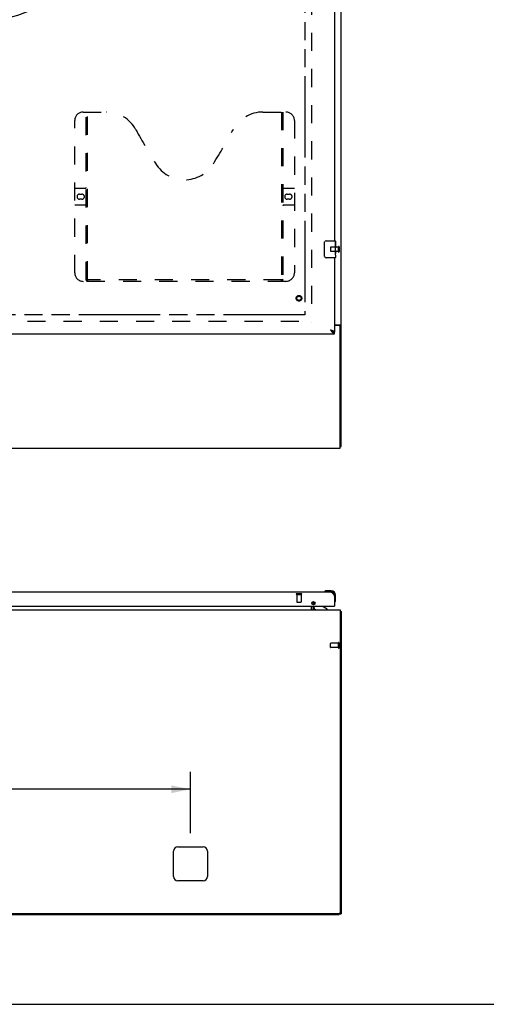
# Model space of a CAD drawing. Header units: inches. Extents: x 0 to 194, y 0 to 126.
# Tile 4 of 15: x 69 to 97, y 0 to 58. Entities that reach past the tile are written whole.
import ezdxf

# ---------------------------------------------------------------- set-up
doc = ezdxf.new("R2010")
doc.units = ezdxf.units.IN
doc.header["$LTSCALE"] = 10.674419
doc.header["$MEASUREMENT"] = 0
doc.linetypes.add('HIDDEN', pattern=[0.2, 0.1, -0.1])
doc.linetypes.add('PHANTOM', pattern=[0.8, 0.45, -0.05, 0.1, -0.05, 0.1, -0.05])
doc.layers.get('0').update_dxf_attribs({"linetype": 'CONTINUOUS'})
for name, color, linetype in [('02___PRT_ALL_AXES', 7, 'CONTINUOUS'), ('AVAILABLE_DOOR_SPACE', 7, 'CONTINUOUS'), ('DEFAULT_2', 8, 'HIDDEN'), ('DIMENSIONS', 7, 'CONTINUOUS')]:
    doc.layers.add(name, color=color, linetype=linetype)
doc.styles.get("Standard").update_dxf_attribs({"font": 'arial.ttf'})
doc.dimstyles.new('DIMSTYLE_4', dxfattribs={"dimtxt": 0.856237, "dimasz": 1.141649, "dimexe": 0.09, "dimexo": 0.07, "dimgap": 0.0375, "dimtad": 0, "dimtih": 1, "dimtoh": 1, "dimzin": 4, "dimdsep": 46, "dimtxsty": 'Standard', "dimblk": '_FILLED', "dimblk1": '_FILLED', "dimblk2": '_FILLED', "dimcen": 0.09, "dimazin": 1, "dimtfac": 1, "dimtdec": 3, "dimtofl": 0, "dimtmove": 0, "dimatfit": 3, "dimldrblk": '_FILLED', "dimfxl": 1, "dimtolj": 1, "dimtzin": 4, "dimarcsym": 0})

# ---------------------------------------------------------------- blocks, each defined once
blk = doc.blocks.new('_FILLED')
at = {"color": 0, "linetype": 'ByBlock'}
blk.add_solid([(0, 0), (-1, 0.2), (-1, -0.2)], dxfattribs=at)
blk = doc.blocks.new('*D24')
at = {"layer": 'DIMENSIONS', "color": 2, "linetype": 'Continuous'}
for p, q in [((48.808, 10.097), (48.808, 13.726)), ((79.058, 10.097), (79.058, 13.726)), ((48.808, 12.698), (56.255, 12.698)), ((79.058, 12.698), (60.104, 12.698))]:
    blk.add_line(p, q, dxfattribs=at)
at = {"layer": 'DIMENSIONS', "color": 2, "linetype": 'Continuous', "xscale": 1.1416490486, "yscale": 1.1416490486, "zscale": 1.1416490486, "rotation": 180}
blk.add_blockref('_FILLED', (48.808, 12.698), dxfattribs=at)
at = {"layer": 'DIMENSIONS', "color": 2, "linetype": 'Continuous', "xscale": 1.1416490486, "yscale": 1.1416490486, "zscale": 1.1416490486}
blk.add_blockref('_FILLED', (79.058, 12.698), dxfattribs=at)
at = {"layer": 'DIMENSIONS', "color": 2, "linetype": 'Continuous', "insert": (58.179, 13.126), "char_height": 0.8562, "width": 2.99205, "attachment_point": 2, "line_spacing_factor": 0.9}
blk.add_mtext('30.25', dxfattribs=at)

msp = doc.modelspace()

# ---------------------------------------------------------------- linework, layer by layer
at = {"color": 3, "linetype": 'Continuous'}
for p, q in [((87.933, 32.942), (87.933, 92.734)), ((87.558, 64.338), (87.558, 45.088)), ((87.558, 44.088), (87.558, 39.692)), ((87.558, 40.13), (87.863, 40.13)), ((64.027, 39.588), (87.558, 39.588)), ((87.821, 40.078), (87.558, 40.078)), ((87.881, 32.838), (87.881, 40.018)), ((39.985, 32.838), (87.881, 32.838)), ((64.027, 24.356), (87.312, 24.356)), ((87.558, 24.109), (87.558, 23.502)), ((39.985, 23.298), (87.881, 23.298)), ((64.089, 23.502), (87.538, 23.502)), ((86.183, 23.298), (86.183, 23.502)), ((86.287, 23.781), (86.287, 23.598)), ((86.287, 23.502), (86.287, 23.44)), ((87.881, 23.298), (87.881, 5.412)), ((87.933, 23.194), (87.933, 5.35)), ((78.058, 7.548), (78.058, 9.048)), ((78.308, 9.298), (79.808, 9.298)), ((80.058, 9.048), (80.058, 7.548)), ((79.808, 7.298), (78.308, 7.298)), ((87.819, 5.35), (40.048, 5.35))]:
    msp.add_line(p, q, dxfattribs=at)
at = {"color": 7, "linetype": 'Continuous'}
for p, q in [((86.963, 44.188), (86.963, 44.988)), ((87.063, 45.088), (87.603, 45.088)), ((87.618, 45.073), (87.618, 44.934)), ((87.618, 44.703), (87.618, 44.672)), ((87.618, 44.506), (87.618, 44.473)), ((87.618, 44.248), (87.618, 44.103)), ((87.603, 44.088), (87.063, 44.088)), ((87.558, 39.588), (87.558, 39.692)), ((87.829, 40.09), (87.933, 40.09)), ((87.829, 40.09), (87.829, 40.078)), ((87.881, 32.942), (87.933, 32.942)), ((87.061, 24.413), (87.099, 24.416)), ((87.355, 24.416), (87.099, 24.416)), ((87.355, 24.356), (87.312, 24.356)), ((87.558, 24.109), (87.558, 24.153)), ((87.618, 23.896), (87.618, 24.153)), ((86.329, 23.502), (86.329, 23.455)), ((86.402, 23.692), (86.358, 23.648)), ((87.116, 23.337), (86.878, 23.475)), ((87.116, 23.298), (87.116, 23.337)), ((87.538, 23.502), (87.558, 23.502)), ((87.571, 23.761), (87.571, 23.761)), ((87.881, 23.194), (87.933, 23.194)), ((40.037, 5.298), (87.829, 5.298)), ((87.829, 5.298), (87.829, 5.351)), ((87.829, 5.35), (87.933, 5.35)), ((0, 0), (194.08, 0))]:
    msp.add_line(p, q, dxfattribs=at)
for points in [[(86.963, 44.988), (86.963, 44.994), (86.964, 45), (86.965, 45.006), (86.966, 45.012), (86.968, 45.018), (86.97, 45.024)], [(86.97, 44.152), (86.968, 44.157), (86.966, 44.163), (86.965, 44.169), (86.964, 44.175), (86.963, 44.182), (86.963, 44.188)], [(87.789, 40.13), (87.789, 40.128), (87.789, 40.126), (87.789, 40.125), (87.79, 40.123), (87.791, 40.121), (87.792, 40.12), (87.793, 40.118), (87.794, 40.116), (87.796, 40.115), (87.798, 40.113), (87.8, 40.112), (87.802, 40.111), (87.804, 40.11), (87.806, 40.108), (87.808, 40.107), (87.813, 40.105)], [(87.312, 39.834), (87.322, 39.828), (87.332, 39.821), (87.342, 39.815), (87.352, 39.808), (87.361, 39.802), (87.371, 39.795), (87.38, 39.789), (87.389, 39.783), (87.397, 39.776), (87.405, 39.77), (87.412, 39.763), (87.419, 39.757), (87.426, 39.75), (87.431, 39.744), (87.437, 39.737), (87.441, 39.731), (87.442, 39.729)], [(87.312, 39.834), (87.321, 39.826), (87.331, 39.817), (87.34, 39.809), (87.349, 39.8), (87.359, 39.792), (87.368, 39.784), (87.378, 39.776), (87.387, 39.768), (87.397, 39.761), (87.406, 39.753), (87.416, 39.746), (87.425, 39.74), (87.435, 39.734)], [(87.435, 39.734), (87.444, 39.728), (87.454, 39.722)], [(87.454, 39.722), (87.463, 39.717), (87.473, 39.712), (87.482, 39.708), (87.492, 39.704), (87.501, 39.701), (87.511, 39.698), (87.52, 39.696), (87.53, 39.694), (87.539, 39.693), (87.549, 39.692), (87.558, 39.692)], [(87.813, 40.105), (87.816, 40.104), (87.818, 40.102), (87.82, 40.101), (87.822, 40.1), (87.824, 40.098), (87.826, 40.097), (87.827, 40.095), (87.828, 40.094), (87.829, 40.092), (87.829, 40.091), (87.829, 40.09)], [(86.965, 24.37), (86.963, 24.369), (86.963, 24.369)], [(86.97, 24.371), (86.968, 24.37), (86.966, 24.37), (86.965, 24.37)], [(87.571, 23.761), (87.572, 23.763), (87.572, 23.764), (87.573, 23.767)]]:
    msp.add_lwpolyline(points, dxfattribs=at)
at = {"color": 3, "linetype": 'Continuous'}
for points in [[(87.863, 40.13), (87.865, 40.129), (87.867, 40.127), (87.87, 40.126), (87.873, 40.125), (87.876, 40.123), (87.879, 40.122), (87.883, 40.121), (87.887, 40.119), (87.898, 40.115)], [(87.312, 39.834), (87.341, 39.823), (87.356, 39.818), (87.371, 39.812), (87.385, 39.807), (87.399, 39.801), (87.413, 39.796), (87.426, 39.79), (87.439, 39.785), (87.452, 39.78)], [(87.312, 39.834), (87.321, 39.819), (87.331, 39.805), (87.34, 39.79), (87.349, 39.775), (87.359, 39.761), (87.368, 39.747), (87.378, 39.733), (87.387, 39.72), (87.397, 39.707), (87.406, 39.694)], [(87.406, 39.694), (87.416, 39.682), (87.425, 39.671), (87.435, 39.66), (87.444, 39.65), (87.454, 39.64), (87.463, 39.632), (87.473, 39.623), (87.482, 39.616), (87.492, 39.61), (87.501, 39.604), (87.511, 39.599), (87.52, 39.595), (87.53, 39.592), (87.539, 39.59), (87.549, 39.588), (87.558, 39.588)], [(87.452, 39.78), (87.464, 39.774), (87.475, 39.769), (87.486, 39.763), (87.496, 39.758), (87.506, 39.752), (87.514, 39.747), (87.523, 39.741), (87.53, 39.736), (87.536, 39.73), (87.542, 39.725), (87.547, 39.719), (87.551, 39.714), (87.554, 39.708), (87.556, 39.703), (87.558, 39.697), (87.558, 39.692)], [(87.898, 40.115), (87.902, 40.114), (87.906, 40.113), (87.909, 40.112), (87.912, 40.11), (87.915, 40.109), (87.918, 40.108), (87.921, 40.106), (87.923, 40.105), (87.925, 40.103), (87.927, 40.102), (87.929, 40.1), (87.93, 40.098), (87.931, 40.097), (87.932, 40.095), (87.933, 40.093), (87.933, 40.092), (87.933, 40.09)], [(87.312, 24.356), (87.321, 24.355), (87.331, 24.354), (87.34, 24.352), (87.349, 24.349), (87.359, 24.345), (87.368, 24.34), (87.378, 24.334), (87.387, 24.327), (87.397, 24.32), (87.406, 24.312), (87.416, 24.303), (87.425, 24.294), (87.435, 24.284), (87.444, 24.273), (87.454, 24.261), (87.463, 24.249), (87.473, 24.237), (87.482, 24.224), (87.492, 24.21), (87.501, 24.197), (87.511, 24.183), (87.52, 24.168), (87.53, 24.154), (87.539, 24.139), (87.549, 24.124), (87.558, 24.109)], [(87.881, 23.214), (87.883, 23.213), (87.887, 23.212), (87.891, 23.211), (87.895, 23.21), (87.898, 23.209), (87.906, 23.208)], [(87.906, 23.208), (87.909, 23.207), (87.912, 23.206), (87.915, 23.206), (87.918, 23.205), (87.921, 23.204), (87.923, 23.203), (87.925, 23.203), (87.927, 23.202), (87.929, 23.201), (87.93, 23.2), (87.931, 23.199), (87.932, 23.198), (87.933, 23.196), (87.933, 23.195), (87.933, 23.194)]]:
    msp.add_lwpolyline(points, dxfattribs=at)
msp.add_circle((86.308, 23.69), 0.094, dxfattribs=at)
at = {"color": 7, "linetype": 'Continuous'}
for centre, radius, start, end in [((87.063, 44.988), 0.1, 90, 158.79459), ((87.603, 45.073), 0.015, 0, 90), ((87.063, 44.188), 0.1, 201.19986, 270), ((87.603, 44.103), 0.015, 270, 360), ((86.978, 24.367), 0.015, 120.88989, 173.62041), ((86.978, 24.371), 0.015, 186.37959, 270), ((87.099, 24.166), 0.25, 90, 120.88989), ((87.355, 24.153), 0.263, 0, 90), ((87.355, 24.153), 0.203, 0, 90), ((87.368, 23.896), 0.25, 329.11011, 360), ((86.43, 23.44), 0.246, 180, 215.33104), ((86.486, 23.455), 0.157, 180, 270), ((86.429, 23.577), 0.1, 135, 167.61069), ((86.928, 23.561), 0.1, 216.54681, 239.90799), ((87.573, 23.776), 0.015, 180, 263.62041), ((87.57, 23.776), 0.015, 276.37959, 329.11011)]:
    msp.add_arc(centre, radius, start, end, dxfattribs=at)
at = {"color": 3, "linetype": 'Continuous'}
for centre, radius, start, end in [((87.821, 40.018), 0.06, 0, 90), ((87.312, 24.109), 0.246, 0, 90), ((86.43, 23.44), 0.142, 180, 270), ((87.538, 23.522), 0.02, 270, 360), ((78.308, 9.048), 0.25, 90, 180), ((79.808, 9.048), 0.25, 0, 90), ((78.308, 7.548), 0.25, 180, 270), ((79.808, 7.548), 0.25, 270, 360), ((87.819, 5.412), 0.0625, 270, 360)]:
    msp.add_arc(centre, radius, start, end, dxfattribs=at)
at = {"layer": '02___PRT_ALL_AXES', "color": 7, "linetype": 'Continuous'}
for p, q in [((87.618, 44.934), (87.611, 44.934)), ((87.611, 44.934), (87.611, 44.703)), ((87.618, 44.509), (87.618, 45.073)), ((87.618, 44.766), (87.611, 44.766)), ((87.618, 44.703), (87.611, 44.703)), ((87.618, 44.473), (87.611, 44.473)), ((87.611, 44.473), (87.611, 44.336)), ((87.618, 44.667), (87.612, 44.667)), ((87.612, 44.305), (87.618, 44.305)), ((87.617, 44.533), (87.615, 44.555)), ((87.617, 44.536), (87.618, 44.536)), ((87.618, 44.249), (87.618, 44.506)), ((87.618, 44.248), (87.618, 44.103))]:
    msp.add_line(p, q, dxfattribs=at)
at = {"layer": '02___PRT_ALL_AXES', "color": 8, "linetype": 'HIDDEN'}
for p, q in [((87.776, 44.712), (87.329, 44.712)), ((87.776, 44.464), (87.329, 44.464)), ((87.776, 44.464), (87.776, 44.712)), ((85.33, 24.209), (85.578, 24.209)), ((85.33, 24.209), (85.33, 23.762)), ((85.578, 24.209), (85.578, 23.762)), ((87.776, 21.318), (87.329, 21.318)), ((87.776, 21.07), (87.329, 21.07)), ((87.776, 21.07), (87.776, 21.318))]:
    msp.add_line(p, q, dxfattribs=at)
at = {"layer": '02___PRT_ALL_AXES', "color": 7, "linetype": 'Continuous'}
for points in [[(87.615, 44.555), (87.614, 44.567), (87.613, 44.579), (87.612, 44.592), (87.612, 44.604), (87.611, 44.617), (87.611, 44.63), (87.611, 44.643), (87.612, 44.655), (87.612, 44.668), (87.613, 44.68), (87.614, 44.692)], [(87.613, 44.3), (87.612, 44.309), (87.612, 44.318), (87.611, 44.327), (87.611, 44.336)], [(87.618, 44.249), (87.618, 44.252), (87.618, 44.257), (87.617, 44.262), (87.616, 44.269), (87.615, 44.275), (87.614, 44.283), (87.614, 44.291), (87.613, 44.3)], [(87.618, 44.506), (87.618, 44.514), (87.617, 44.523), (87.617, 44.533)]]:
    msp.add_lwpolyline(points, dxfattribs=at)
at = {"layer": '02___PRT_ALL_AXES', "color": 8, "linetype": 'HIDDEN'}
msp.add_circle((85.454, 41.692), 0.124, dxfattribs=at)
at = {"layer": '02___PRT_ALL_AXES', "color": 7, "linetype": 'Continuous'}
msp.add_ellipse((87.355, 44.672), major_axis=(0.263, 0), ratio=0.432808, start_param=0, end_param=0.179988, dxfattribs=at)
at = {"layer": 'AVAILABLE_DOOR_SPACE', "color": 4, "linetype": 'PHANTOM'}
for p, q in [((85.808, 88.963), (85.808, 40.713)), ((85.808, 40.713), (67.652, 40.713))]:
    msp.add_line(p, q, dxfattribs=at)
msp.add_arc((66.798, 64.838), 6.75, 277.26846, 360, dxfattribs=at)
at = {"layer": 'DEFAULT_2', "color": 8, "linetype": 'HIDDEN'}
for p, q in [((86.183, 89.39), (86.183, 40.286)), ((72.724, 52.692), (74.079, 52.692)), ((72.899, 42.782), (72.899, 52.692)), ((72.979, 42.812), (72.979, 52.692)), ((83.329, 52.692), (84.684, 52.692)), ((84.429, 52.692), (84.429, 42.812)), ((84.509, 52.692), (84.509, 42.782)), ((72.224, 43.192), (72.224, 52.192)), ((85.184, 52.192), (85.184, 43.192)), ((72.224, 48.192), (72.859, 48.192)), ((72.511, 47.842), (72.648, 47.842)), ((84.549, 48.192), (85.184, 48.192)), ((84.761, 47.842), (84.898, 47.842)), ((72.859, 47.192), (72.224, 47.192)), ((72.648, 47.542), (72.511, 47.542)), ((85.184, 47.192), (84.549, 47.192)), ((84.898, 47.542), (84.761, 47.542)), ((87.319, 44.702), (87.319, 44.474)), ((87.776, 44.73), (87.776, 44.446)), ((87.819, 44.73), (87.819, 44.446)), ((84.684, 42.692), (72.724, 42.692)), ((84.425, 42.772), (72.983, 42.772)), ((41.683, 40.338), (86.183, 40.338)), ((85.312, 24.252), (85.596, 24.252)), ((85.312, 24.209), (85.596, 24.209)), ((85.34, 23.752), (85.568, 23.752)), ((87.319, 21.08), (87.319, 21.308)), ((87.776, 21.052), (87.776, 21.336)), ((87.819, 21.052), (87.819, 21.336))]:
    msp.add_line(p, q, dxfattribs=at)
for points in [[(72.889, 42.812), (72.905, 42.801), (72.921, 42.792), (72.937, 42.783), (72.953, 42.777), (72.968, 42.773), (72.983, 42.772)], [(84.425, 42.772), (84.44, 42.773), (84.456, 42.777), (84.471, 42.783), (84.487, 42.792), (84.503, 42.801), (84.519, 42.812)]]:
    msp.add_lwpolyline(points, dxfattribs=at)
for radius in [0.164, 0.124]:
    msp.add_circle((85.454, 41.692), radius, dxfattribs=at)
for centre, radius, start, end in [((72.724, 52.192), 0.5, 90, 180), ((74.079, 50.692), 2, 28.48127, 90), ((83.329, 50.692), 2, 90, 151.51873), ((84.684, 52.192), 0.5, 0, 90), ((110.387, 70.39), 39.307, 208.48127, 211.87046), ((47.021, 70.39), 39.307, 328.12954, 331.51873), ((78.704, 50.692), 2, 211.87046, 328.12954), ((72.511, 47.692), 0.15, 90, 270), ((72.648, 47.692), 0.15, 270, 90), ((72.859, 48.232), 0.04, 270, 360), ((84.549, 48.232), 0.04, 180, 270), ((84.761, 47.692), 0.15, 90, 270), ((84.898, 47.692), 0.15, 270, 90), ((72.859, 47.152), 0.04, 0, 90), ((84.549, 47.152), 0.04, 90, 180), ((87.329, 44.702), 0.01, 90, 180), ((87.329, 44.474), 0.01, 180, 270), ((87.797, 44.73), 0.0215, 0, 180), ((87.797, 44.446), 0.0215, 180, 360), ((72.724, 43.192), 0.5, 180, 270), ((84.684, 43.192), 0.5, 270, 360), ((72.989, 42.782), 0.09, 180, 270), ((73.019, 42.812), 0.04, 180, 270), ((84.389, 42.812), 0.04, 270, 360), ((84.419, 42.782), 0.09, 270, 360), ((85.312, 24.23), 0.0215, 90, 270), ((85.596, 24.23), 0.0215, 270, 90), ((85.34, 23.762), 0.01, 180, 270), ((85.568, 23.762), 0.01, 270, 360), ((87.329, 21.308), 0.01, 90, 180), ((87.329, 21.08), 0.01, 180, 270), ((87.797, 21.336), 0.0215, 360, 180), ((87.797, 21.052), 0.0215, 180, 0)]:
    msp.add_arc(centre, radius, start, end, dxfattribs=at)

# ---------------------------------------------------------------- dimensions: what is measured, and where the dimension line sits
at = {"layer": 'DIMENSIONS', "color": 2, "linetype": 'Continuous'}
dim = msp.add_linear_dim(base=(79.058, 12.698), p1=(48.808, 10.027), p2=(79.058, 10.027), dimstyle='DIMSTYLE_4', dxfattribs=at)
dim.commit()
dim.dimension.update_dxf_attribs({"geometry": '*D24', "text_midpoint": (58.181, 12.694), "dimtype": 160})

doc.saveas('drawing.dxf')
